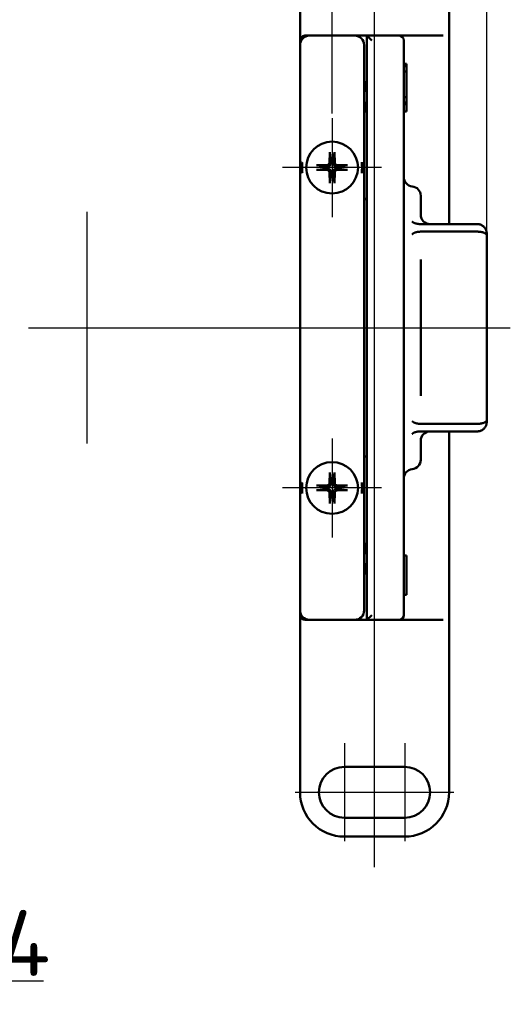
# Model space of a CAD drawing. Header units: millimetres. Extents: x 7 to 291, y 22 to 191.
# Tile 2 of 14: x 71 to 123, y 22 to 127. Entities that reach past the tile are written whole.
import ezdxf

# ---------------------------------------------------------------- set-up
doc = ezdxf.new("R2010")
doc.units = ezdxf.units.MM
doc.layers.get('0').update_dxf_attribs({"lineweight": 25})
for name, color, linetype, lineweight in [('Bemaßung (ISO)', 7, 'Continuous', 25), ('Mittellinie (ISO)', 7, 'Continuous', 25), ('Mittelpunktmarkierung (ISO)', 7, 'Continuous', 25), ('Sichtbar (ISO)', 7, 'Continuous', 50)]:
    doc.layers.add(name, color=color, linetype=linetype, lineweight=lineweight)
doc.styles.add('Notiztext (DIN)', font='isocpeur.ttf')
doc.dimstyles.new('Standard (DIN)', dxfattribs={"dimtxt": 7, "dimasz": 5.5, "dimexe": 2.5, "dimexo": 0.5, "dimgap": 0.5, "dimtad": 1, "dimtoh": 1, "dimrnd": 1e-08, "dimdsep": 46, "dimtxsty": 'Notiztext (DIN)', "dimblk": 'Filled-1', "dimcen": 0.09, "dimdle": 8, "dimclrd": 256, "dimclre": 256, "dimclrt": 256, "dimadec": 0, "dimazin": 2, "dimtfac": 0.357143, "dimtmove": 0, "dimatfit": 3, "dimfxl": 1, "dimtolj": 1, "dimlwd": -1, "dimlwe": -1, "dimarcsym": 0})

# ---------------------------------------------------------------- blocks, each defined once
blk = doc.blocks.new('Filled-1')
at = {"color": 0}
for p, q in [((0, 0), (-1, 0.227)), ((-1, 0.227), (-1, -0.227)), ((-1, 0), (0, 0)), ((-1, -0.227), (0, 0))]:
    blk.add_line(p, q, dxfattribs=at)
at = {"color": 0, "flags": 128}
blk.add_lwpolyline([(-1, -0.227), (0, 0), (-1, 0.227), (-1, -0.227)], dxfattribs=at)
at = {"color": 0}
blk.add_solid([(-1, -0.227), (0, 0), (-1, 0.227), (-1, -0.227)], dxfattribs=at)
blk = doc.blocks.new('*D26')
at = {"layer": 'Bemaßung (ISO)', "transparency": 16777216}
for p, q in [((52, 116.63), (52, 158.77)), ((104, 116.63), (104, 158.77)), ((57.5, 156.27), (98.5, 156.27))]:
    blk.add_line(p, q, dxfattribs=at)
at = {"layer": 'Defpoints', "color": 0, "transparency": 16777216}
for p in [(104, 156.27), (52, 116.13), (104, 116.13)]:
    blk.add_point(p, dxfattribs=at)
at = {"layer": 'Bemaßung (ISO)', "transparency": 16777216, "xscale": 5.5, "yscale": 5.5, "zscale": 5.5, "rotation": 180}
blk.add_blockref('Filled-1', (52, 156.27), dxfattribs=at)
at = {"layer": 'Bemaßung (ISO)', "transparency": 16777216, "xscale": 5.5, "yscale": 5.5, "zscale": 5.5}
blk.add_blockref('Filled-1', (104, 156.27), dxfattribs=at)
at = {"layer": 'Bemaßung (ISO)', "transparency": 16777216, "insert": (73.8, 163.77), "char_height": 7, "attachment_point": 1, "style": 'Notiztext (DIN)'}
blk.add_mtext('\\A1;52', dxfattribs=at)
blk = doc.blocks.new('*D28')
at = {"layer": 'Bemaßung (ISO)', "transparency": 16777216}
for p, q in [((35.6, 104.17), (35.6, 186.17)), ((120.4, 104.17), (120.4, 186.17)), ((41.1, 183.67), (114.9, 183.67))]:
    blk.add_line(p, q, dxfattribs=at)
at = {"layer": 'Defpoints', "color": 0, "transparency": 16777216}
for p in [(120.4, 183.67), (35.6, 103.67), (120.4, 103.67)]:
    blk.add_point(p, dxfattribs=at)
at = {"layer": 'Bemaßung (ISO)', "transparency": 16777216, "xscale": 5.5, "yscale": 5.5, "zscale": 5.5, "rotation": 180}
blk.add_blockref('Filled-1', (35.6, 183.67), dxfattribs=at)
at = {"layer": 'Bemaßung (ISO)', "transparency": 16777216, "xscale": 5.5, "yscale": 5.5, "zscale": 5.5}
blk.add_blockref('Filled-1', (120.4, 183.67), dxfattribs=at)
at = {"layer": 'Bemaßung (ISO)', "transparency": 16777216, "insert": (73.8, 191.17), "char_height": 7, "attachment_point": 1, "style": 'Notiztext (DIN)'}
blk.add_mtext('\\A1;85', dxfattribs=at)
blk = doc.blocks.new('*D31')
at = {"layer": 'Bemaßung (ISO)', "transparency": 16777216}
for p, q in [((44.8, 44.08), (44.8, 22.08)), ((50.2, 44.08), (50.2, 22.08)), ((39.3, 24.58), (33.8, 24.58)), ((44.8, 24.58), (50.2, 24.58)), ((55.7, 24.58), (73.4, 24.58))]:
    blk.add_line(p, q, dxfattribs=at)
at = {"layer": 'Defpoints', "color": 0, "transparency": 16777216}
for p in [(44.8, 44.58), (50.2, 44.58), (44.8, 24.58)]:
    blk.add_point(p, dxfattribs=at)
at = {"layer": 'Bemaßung (ISO)', "transparency": 16777216, "xscale": 5.5, "yscale": 5.5, "zscale": 5.5}
blk.add_blockref('Filled-1', (44.8, 24.58), dxfattribs=at)
at = {"layer": 'Bemaßung (ISO)', "transparency": 16777216, "xscale": 5.5, "yscale": 5.5, "zscale": 5.5, "rotation": 180}
blk.add_blockref('Filled-1', (50.2, 24.58), dxfattribs=at)
at = {"layer": 'Bemaßung (ISO)', "transparency": 16777216, "insert": (61.7, 32.08), "char_height": 7, "attachment_point": 1, "style": 'Notiztext (DIN)'}
blk.add_mtext('\\A1;5.4', dxfattribs=at)

msp = doc.modelspace()

# ---------------------------------------------------------------- linework, layer by layer
at = {"layer": 'Mittellinie (ISO)', "linetype": 'Continuous'}
for p, q in [((108.505, 36.624), (108.505, 150.694)), ((78.005, 106.174), (78.005, 81.578)), ((71.81, 93.876), (122.905, 93.876)), ((100.105, 44.576), (116.905, 44.576))]:
    msp.add_line(p, q, dxfattribs=at)
at = {"layer": 'Mittelpunktmarkierung (ISO)', "linetype": 'Continuous'}
for p, q in [((104.005, 116.126), (104.005, 105.626)), ((109.255, 110.876), (98.755, 110.876)), ((104.005, 82.126), (104.005, 71.626)), ((109.255, 76.876), (98.755, 76.876)), ((105.305, 49.776), (105.305, 39.376)), ((111.705, 49.776), (111.705, 39.376))]:
    msp.add_line(p, q, dxfattribs=at)
at = {"layer": 'Sichtbar (ISO)'}
for p, q in [((100.605, 143.176), (100.605, 124.376)), ((116.405, 124.841), (116.405, 143.176)), ((100.605, 123.876), (100.605, 124.376)), ((101.105, 124.876), (101.605, 124.876)), ((106.405, 124.876), (101.605, 124.876)), ((106.405, 124.876), (107.455, 124.876)), ((107.705, 124.876), (107.455, 124.876)), ((111.105, 124.876), (107.705, 124.876)), ((108.205, 124.376), (107.705, 124.876)), ((107.705, 124.876), (107.705, 62.876)), ((115.787, 124.876), (111.105, 124.876)), ((111.605, 63.376), (111.605, 124.376)), ((116.405, 124.597), (116.405, 124.841)), ((116.405, 124.597), (116.405, 124.376)), ((116.405, 124.376), (116.405, 104.876)), ((100.605, 123.876), (100.605, 63.876)), ((107.405, 63.876), (107.405, 123.876)), ((111.605, 121.876), (111.905, 121.876)), ((111.605, 121.636), (111.905, 121.636)), ((111.905, 121.636), (111.905, 121.876)), ((111.905, 121.066), (111.905, 121.636)), ((111.605, 121.066), (111.905, 121.066)), ((111.905, 120.748), (111.905, 121.066)), ((111.905, 119.322), (111.905, 120.748)), ((111.905, 118.359), (111.905, 119.322)), ((111.605, 118.359), (111.905, 118.359)), ((111.905, 117.792), (111.905, 118.359)), ((111.605, 117.792), (111.905, 117.792)), ((111.605, 117.62), (111.905, 117.62)), ((111.905, 117.62), (111.905, 117.792)), ((111.905, 116.829), (111.905, 117.62)), ((111.605, 116.829), (111.905, 116.829)), ((103.751, 112.52), (103.728, 111.363)), ((103.754, 112.428), (103.882, 111.618)), ((104.127, 111.618), (104.255, 112.428)), ((104.258, 112.52), (104.281, 111.363)), ((102.361, 111.13), (103.518, 111.153)), ((103.262, 110.999), (102.453, 111.127)), ((105.648, 111.13), (104.491, 111.153)), ((105.556, 111.127), (104.747, 110.999)), ((102.361, 110.622), (103.518, 110.599)), ((102.453, 110.625), (103.262, 110.753)), ((103.751, 109.232), (103.728, 110.389)), ((103.882, 110.134), (103.754, 109.324)), ((104.255, 109.324), (104.127, 110.134)), ((104.258, 109.232), (104.281, 110.389)), ((105.648, 110.622), (104.491, 110.599)), ((104.747, 110.753), (105.556, 110.625)), ((113.405, 105.876), (113.405, 107.886)), ((113.394, 104.876), (119.405, 104.876)), ((113.394, 104.074), (119.405, 104.074)), ((120.405, 103.876), (120.405, 103.674)), ((120.405, 84.078), (120.405, 103.674)), ((113.405, 93.876), (113.405, 101.112)), ((113.405, 93.862), (113.405, 93.876)), ((113.405, 86.645), (113.405, 93.862)), ((113.394, 83.678), (119.405, 83.678)), ((120.405, 84.078), (120.405, 83.876)), ((113.394, 82.876), (119.405, 82.876)), ((116.405, 82.876), (116.405, 63.376)), ((113.405, 79.866), (113.405, 81.883)), ((103.751, 78.52), (103.728, 77.363)), ((103.754, 78.428), (103.882, 77.618)), ((104.127, 77.618), (104.255, 78.428)), ((104.258, 78.52), (104.281, 77.363)), ((102.361, 77.13), (103.518, 77.153)), ((102.361, 76.622), (103.518, 76.599)), ((103.262, 76.999), (102.453, 77.127)), ((102.453, 76.625), (103.262, 76.753)), ((103.751, 75.232), (103.728, 76.389)), ((104.258, 75.232), (104.281, 76.389)), ((105.648, 77.13), (104.491, 77.153)), ((105.648, 76.622), (104.491, 76.599)), ((105.556, 77.127), (104.747, 76.999)), ((104.747, 76.753), (105.556, 76.625)), ((103.882, 76.134), (103.754, 75.324)), ((104.255, 75.324), (104.127, 76.134)), ((111.605, 69.702), (111.905, 69.702)), ((111.905, 69.161), (111.905, 69.702)), ((111.905, 67.618), (111.905, 69.161)), ((111.905, 66.078), (111.905, 67.618)), ((111.905, 65.533), (111.905, 66.078)), ((111.605, 65.533), (111.905, 65.533)), ((100.605, 63.876), (100.605, 63.376)), ((100.605, 63.376), (100.605, 44.576)), ((101.605, 62.876), (101.105, 62.876)), ((101.605, 62.876), (106.405, 62.876)), ((107.455, 62.876), (106.405, 62.876)), ((107.455, 62.876), (107.705, 62.876)), ((107.705, 62.876), (108.205, 63.376)), ((107.705, 62.876), (111.105, 62.876)), ((111.105, 62.876), (115.787, 62.876)), ((116.405, 63.376), (116.405, 63.155)), ((116.405, 62.911), (116.405, 63.155)), ((116.405, 44.576), (116.405, 62.911)), ((105.305, 47.276), (111.705, 47.276)), ((111.705, 41.876), (105.305, 41.876)), ((105.305, 39.876), (111.705, 39.876))]:
    msp.add_line(p, q, dxfattribs=at)
at = {"layer": 'Sichtbar (ISO)', "flags": 128}
for points in [[(103.754, 112.428), (103.754, 112.43), (103.753, 112.432), (103.753, 112.435), (103.753, 112.438), (103.752, 112.441), (103.752, 112.444), (103.752, 112.447), (103.752, 112.45), (103.752, 112.454), (103.751, 112.458), (103.751, 112.462), (103.751, 112.466), (103.751, 112.47), (103.751, 112.474), (103.751, 112.478), (103.751, 112.483), (103.751, 112.487), (103.751, 112.491), (103.751, 112.496), (103.751, 112.501), (103.751, 112.506), (103.751, 112.51), (103.751, 112.515), (103.751, 112.52)], [(104.258, 112.52), (104.258, 112.515), (104.258, 112.51), (104.258, 112.506), (104.258, 112.501), (104.258, 112.496), (104.258, 112.491), (104.258, 112.487), (104.258, 112.483), (104.258, 112.478), (104.258, 112.474), (104.258, 112.47), (104.258, 112.466), (104.258, 112.462), (104.258, 112.458), (104.257, 112.454), (104.257, 112.45), (104.257, 112.447), (104.257, 112.444), (104.257, 112.441), (104.256, 112.438), (104.256, 112.435), (104.256, 112.432), (104.255, 112.43), (104.255, 112.428)], [(100.855, 111.459), (100.85, 111.411), (100.846, 111.362), (100.843, 111.314), (100.84, 111.265), (100.837, 111.217), (100.834, 111.168), (100.832, 111.12), (100.831, 111.071), (100.829, 111.022), (100.828, 110.973), (100.828, 110.925), (100.828, 110.876), (100.828, 110.827), (100.828, 110.779), (100.829, 110.73), (100.831, 110.681), (100.832, 110.632), (100.834, 110.584), (100.837, 110.535), (100.84, 110.487), (100.843, 110.438), (100.846, 110.39), (100.85, 110.341), (100.855, 110.293)], [(102.361, 111.13), (102.365, 111.13), (102.37, 111.13), (102.375, 111.13), (102.38, 111.13), (102.384, 111.13), (102.389, 111.13), (102.394, 111.13), (102.398, 111.13), (102.402, 111.13), (102.406, 111.13), (102.411, 111.13), (102.415, 111.129), (102.419, 111.129), (102.423, 111.129), (102.427, 111.129), (102.43, 111.129), (102.433, 111.129), (102.437, 111.128), (102.44, 111.128), (102.443, 111.128), (102.445, 111.128), (102.448, 111.127), (102.451, 111.127), (102.453, 111.127)], [(103.521, 110.992), (103.513, 110.992), (103.506, 110.992), (103.498, 110.993), (103.49, 110.993), (103.482, 110.993), (103.473, 110.993), (103.464, 110.994), (103.455, 110.994), (103.446, 110.994), (103.436, 110.994), (103.426, 110.994), (103.416, 110.995), (103.406, 110.995), (103.395, 110.995), (103.383, 110.996), (103.372, 110.996), (103.36, 110.996), (103.347, 110.997), (103.334, 110.997), (103.321, 110.997), (103.307, 110.998), (103.293, 110.998), (103.278, 110.998), (103.262, 110.999)], [(103.888, 111.36), (103.888, 111.336), (103.887, 111.312), (103.883, 111.289), (103.879, 111.266), (103.873, 111.244), (103.866, 111.222), (103.856, 111.199), (103.845, 111.177), (103.832, 111.155), (103.818, 111.134), (103.802, 111.114), (103.785, 111.096), (103.767, 111.079), (103.747, 111.063), (103.725, 111.048), (103.703, 111.035), (103.681, 111.024), (103.659, 111.015), (103.637, 111.008), (103.615, 111.002), (103.592, 110.997), (103.568, 110.994), (103.544, 110.992), (103.521, 110.992)], [(103.882, 111.618), (103.882, 111.603), (103.883, 111.588), (103.883, 111.573), (103.883, 111.56), (103.884, 111.546), (103.884, 111.533), (103.884, 111.521), (103.885, 111.509), (103.885, 111.497), (103.885, 111.486), (103.885, 111.475), (103.886, 111.464), (103.886, 111.454), (103.886, 111.444), (103.887, 111.435), (103.887, 111.425), (103.887, 111.416), (103.887, 111.408), (103.887, 111.399), (103.888, 111.391), (103.888, 111.383), (103.888, 111.375), (103.888, 111.367), (103.888, 111.36)], [(104.121, 111.36), (104.121, 111.367), (104.121, 111.375), (104.121, 111.383), (104.121, 111.391), (104.122, 111.399), (104.122, 111.408), (104.122, 111.416), (104.122, 111.425), (104.122, 111.435), (104.123, 111.444), (104.123, 111.454), (104.123, 111.464), (104.124, 111.475), (104.124, 111.486), (104.124, 111.497), (104.124, 111.509), (104.125, 111.521), (104.125, 111.533), (104.125, 111.546), (104.126, 111.56), (104.126, 111.573), (104.127, 111.588), (104.127, 111.603), (104.127, 111.618)], [(104.488, 110.992), (104.465, 110.992), (104.441, 110.994), (104.417, 110.997), (104.394, 111.002), (104.372, 111.008), (104.35, 111.015), (104.328, 111.024), (104.306, 111.035), (104.284, 111.048), (104.262, 111.063), (104.243, 111.079), (104.224, 111.096), (104.207, 111.114), (104.191, 111.134), (104.177, 111.155), (104.164, 111.177), (104.153, 111.199), (104.143, 111.222), (104.136, 111.244), (104.13, 111.266), (104.126, 111.289), (104.122, 111.312), (104.121, 111.336), (104.121, 111.36)], [(104.747, 110.999), (104.731, 110.998), (104.716, 110.998), (104.702, 110.998), (104.688, 110.997), (104.675, 110.997), (104.662, 110.997), (104.649, 110.996), (104.637, 110.996), (104.626, 110.996), (104.614, 110.995), (104.603, 110.995), (104.593, 110.995), (104.583, 110.994), (104.573, 110.994), (104.563, 110.994), (104.554, 110.994), (104.545, 110.994), (104.536, 110.993), (104.527, 110.993), (104.519, 110.993), (104.511, 110.993), (104.503, 110.992), (104.496, 110.992), (104.488, 110.992)], [(105.556, 111.127), (105.559, 111.127), (105.561, 111.127), (105.564, 111.128), (105.566, 111.128), (105.569, 111.128), (105.572, 111.128), (105.576, 111.129), (105.579, 111.129), (105.582, 111.129), (105.586, 111.129), (105.59, 111.129), (105.594, 111.129), (105.598, 111.13), (105.603, 111.13), (105.607, 111.13), (105.611, 111.13), (105.615, 111.13), (105.62, 111.13), (105.625, 111.13), (105.629, 111.13), (105.634, 111.13), (105.639, 111.13), (105.644, 111.13), (105.648, 111.13)], [(107.155, 110.293), (107.159, 110.341), (107.163, 110.39), (107.166, 110.438), (107.169, 110.487), (107.172, 110.535), (107.175, 110.584), (107.177, 110.632), (107.178, 110.681), (107.18, 110.73), (107.181, 110.779), (107.181, 110.827), (107.181, 110.876), (107.181, 110.925), (107.181, 110.973), (107.18, 111.022), (107.178, 111.071), (107.177, 111.12), (107.175, 111.168), (107.172, 111.217), (107.169, 111.265), (107.166, 111.314), (107.163, 111.362), (107.159, 111.411), (107.155, 111.459)], [(102.453, 110.625), (102.451, 110.625), (102.448, 110.625), (102.445, 110.624), (102.443, 110.624), (102.44, 110.624), (102.437, 110.624), (102.433, 110.623), (102.43, 110.623), (102.427, 110.623), (102.423, 110.623), (102.419, 110.623), (102.415, 110.623), (102.411, 110.622), (102.406, 110.622), (102.402, 110.622), (102.398, 110.622), (102.394, 110.622), (102.389, 110.622), (102.384, 110.622), (102.38, 110.622), (102.375, 110.622), (102.37, 110.622), (102.365, 110.622), (102.361, 110.622)], [(103.262, 110.753), (103.278, 110.754), (103.293, 110.754), (103.307, 110.754), (103.321, 110.755), (103.334, 110.755), (103.347, 110.755), (103.36, 110.756), (103.372, 110.756), (103.383, 110.756), (103.395, 110.757), (103.406, 110.757), (103.416, 110.757), (103.426, 110.758), (103.436, 110.758), (103.446, 110.758), (103.455, 110.758), (103.464, 110.759), (103.473, 110.759), (103.482, 110.759), (103.49, 110.759), (103.498, 110.759), (103.506, 110.76), (103.513, 110.76), (103.521, 110.76)], [(103.521, 110.76), (103.544, 110.76), (103.568, 110.758), (103.592, 110.755), (103.615, 110.75), (103.637, 110.744), (103.659, 110.737), (103.681, 110.728), (103.703, 110.717), (103.725, 110.704), (103.747, 110.689), (103.767, 110.673), (103.785, 110.656), (103.802, 110.638), (103.818, 110.618), (103.832, 110.597), (103.845, 110.575), (103.856, 110.553), (103.866, 110.53), (103.873, 110.508), (103.879, 110.486), (103.883, 110.463), (103.887, 110.44), (103.888, 110.416), (103.888, 110.392)], [(103.888, 110.392), (103.888, 110.385), (103.888, 110.377), (103.888, 110.369), (103.888, 110.361), (103.887, 110.353), (103.887, 110.344), (103.887, 110.336), (103.887, 110.327), (103.887, 110.317), (103.886, 110.308), (103.886, 110.298), (103.886, 110.288), (103.885, 110.277), (103.885, 110.266), (103.885, 110.255), (103.885, 110.243), (103.884, 110.231), (103.884, 110.219), (103.884, 110.206), (103.883, 110.192), (103.883, 110.179), (103.883, 110.164), (103.882, 110.149), (103.882, 110.134)], [(104.121, 110.392), (104.121, 110.416), (104.122, 110.44), (104.126, 110.463), (104.13, 110.486), (104.136, 110.508), (104.143, 110.53), (104.153, 110.553), (104.164, 110.575), (104.177, 110.597), (104.191, 110.618), (104.207, 110.638), (104.224, 110.656), (104.243, 110.673), (104.262, 110.689), (104.284, 110.704), (104.306, 110.717), (104.328, 110.728), (104.35, 110.737), (104.372, 110.744), (104.394, 110.75), (104.417, 110.755), (104.441, 110.758), (104.465, 110.76), (104.488, 110.76)], [(104.127, 110.134), (104.127, 110.149), (104.127, 110.164), (104.126, 110.179), (104.126, 110.192), (104.125, 110.206), (104.125, 110.219), (104.125, 110.231), (104.124, 110.243), (104.124, 110.255), (104.124, 110.266), (104.124, 110.277), (104.123, 110.288), (104.123, 110.298), (104.123, 110.308), (104.122, 110.317), (104.122, 110.327), (104.122, 110.336), (104.122, 110.344), (104.122, 110.353), (104.121, 110.361), (104.121, 110.369), (104.121, 110.377), (104.121, 110.385), (104.121, 110.392)], [(104.488, 110.76), (104.496, 110.76), (104.503, 110.76), (104.511, 110.759), (104.519, 110.759), (104.527, 110.759), (104.536, 110.759), (104.545, 110.759), (104.554, 110.758), (104.563, 110.758), (104.573, 110.758), (104.583, 110.758), (104.593, 110.757), (104.603, 110.757), (104.614, 110.757), (104.626, 110.756), (104.637, 110.756), (104.649, 110.756), (104.662, 110.755), (104.675, 110.755), (104.688, 110.755), (104.702, 110.754), (104.716, 110.754), (104.731, 110.754), (104.747, 110.753)], [(105.648, 110.622), (105.644, 110.622), (105.639, 110.622), (105.634, 110.622), (105.629, 110.622), (105.625, 110.622), (105.62, 110.622), (105.615, 110.622), (105.611, 110.622), (105.607, 110.622), (105.603, 110.622), (105.598, 110.622), (105.594, 110.623), (105.59, 110.623), (105.586, 110.623), (105.582, 110.623), (105.579, 110.623), (105.576, 110.623), (105.572, 110.624), (105.569, 110.624), (105.566, 110.624), (105.564, 110.624), (105.561, 110.625), (105.559, 110.625), (105.556, 110.625)], [(103.751, 109.232), (103.751, 109.237), (103.751, 109.242), (103.751, 109.246), (103.751, 109.251), (103.751, 109.256), (103.751, 109.261), (103.751, 109.265), (103.751, 109.27), (103.751, 109.274), (103.751, 109.278), (103.751, 109.282), (103.751, 109.286), (103.751, 109.29), (103.751, 109.294), (103.752, 109.298), (103.752, 109.302), (103.752, 109.305), (103.752, 109.308), (103.752, 109.311), (103.753, 109.314), (103.753, 109.317), (103.753, 109.32), (103.754, 109.322), (103.754, 109.324)], [(104.255, 109.324), (104.255, 109.322), (104.256, 109.32), (104.256, 109.317), (104.256, 109.314), (104.257, 109.311), (104.257, 109.308), (104.257, 109.305), (104.257, 109.302), (104.257, 109.298), (104.258, 109.294), (104.258, 109.29), (104.258, 109.286), (104.258, 109.282), (104.258, 109.278), (104.258, 109.274), (104.258, 109.27), (104.258, 109.265), (104.258, 109.261), (104.258, 109.256), (104.258, 109.251), (104.258, 109.246), (104.258, 109.242), (104.258, 109.237), (104.258, 109.232)], [(112.505, 105.13), (112.509, 105.126), (112.513, 105.123), (112.517, 105.12), (112.521, 105.116), (112.525, 105.113), (112.529, 105.109), (112.533, 105.106), (112.537, 105.103), (112.541, 105.1), (112.545, 105.096), (112.549, 105.093), (112.554, 105.09), (112.558, 105.087), (112.562, 105.083), (112.566, 105.08), (112.57, 105.077), (112.575, 105.074), (112.579, 105.071), (112.583, 105.068), (112.587, 105.065), (112.592, 105.062), (112.596, 105.059), (112.6, 105.056), (112.605, 105.053)], [(112.605, 105.053), (112.623, 105.041), (112.643, 105.029), (112.663, 105.018), (112.684, 105.008), (112.706, 104.998), (112.73, 104.989), (112.756, 104.979), (112.783, 104.969), (112.811, 104.959), (112.842, 104.95), (112.874, 104.941), (112.907, 104.932), (112.942, 104.924), (112.979, 104.916), (113.016, 104.909), (113.054, 104.902), (113.094, 104.897), (113.134, 104.891), (113.175, 104.887), (113.217, 104.883), (113.26, 104.88), (113.304, 104.878), (113.349, 104.876), (113.394, 104.876)], [(120.405, 103.876), (120.403, 103.939), (120.397, 104.002), (120.387, 104.065), (120.373, 104.127), (120.355, 104.188), (120.333, 104.248), (120.307, 104.306), (120.278, 104.363), (120.245, 104.418), (120.208, 104.472), (120.168, 104.522), (120.124, 104.571), (120.077, 104.616), (120.027, 104.659), (119.973, 104.698), (119.918, 104.734), (119.859, 104.767), (119.799, 104.795), (119.736, 104.819), (119.672, 104.84), (119.606, 104.855), (119.54, 104.867), (119.472, 104.874), (119.405, 104.876)], [(112.605, 103.88), (112.6, 103.877), (112.596, 103.874), (112.592, 103.87), (112.587, 103.867), (112.583, 103.864), (112.579, 103.86), (112.575, 103.857), (112.57, 103.854), (112.566, 103.85), (112.562, 103.847), (112.558, 103.844), (112.554, 103.84), (112.549, 103.837), (112.545, 103.834), (112.541, 103.831), (112.537, 103.827), (112.533, 103.824), (112.529, 103.821), (112.525, 103.817), (112.521, 103.814), (112.517, 103.811), (112.513, 103.807), (112.509, 103.804), (112.505, 103.801)], [(113.394, 104.074), (113.348, 104.074), (113.303, 104.072), (113.259, 104.07), (113.216, 104.066), (113.174, 104.062), (113.133, 104.057), (113.092, 104.052), (113.053, 104.045), (113.015, 104.038), (112.978, 104.03), (112.942, 104.022), (112.907, 104.013), (112.874, 104.003), (112.842, 103.993), (112.811, 103.983), (112.782, 103.973), (112.754, 103.962), (112.729, 103.951), (112.704, 103.94), (112.682, 103.928), (112.661, 103.917), (112.642, 103.906), (112.623, 103.893), (112.605, 103.88)], [(120.405, 103.674), (120.403, 103.7), (120.397, 103.725), (120.387, 103.751), (120.373, 103.776), (120.355, 103.8), (120.333, 103.824), (120.307, 103.848), (120.278, 103.871), (120.245, 103.893), (120.208, 103.914), (120.168, 103.934), (120.124, 103.954), (120.077, 103.972), (120.027, 103.989), (119.973, 104.004), (119.918, 104.018), (119.859, 104.031), (119.799, 104.042), (119.736, 104.052), (119.672, 104.06), (119.606, 104.066), (119.54, 104.07), (119.472, 104.073), (119.405, 104.074)], [(112.505, 83.951), (112.509, 83.948), (112.513, 83.945), (112.517, 83.941), (112.521, 83.938), (112.525, 83.935), (112.529, 83.931), (112.533, 83.928), (112.537, 83.925), (112.541, 83.921), (112.545, 83.918), (112.549, 83.915), (112.554, 83.912), (112.558, 83.908), (112.562, 83.905), (112.566, 83.902), (112.57, 83.898), (112.575, 83.895), (112.579, 83.892), (112.583, 83.888), (112.587, 83.885), (112.592, 83.882), (112.596, 83.878), (112.6, 83.875), (112.605, 83.872)], [(112.605, 83.872), (112.623, 83.858), (112.643, 83.846), (112.663, 83.834), (112.684, 83.823), (112.706, 83.812), (112.73, 83.801), (112.756, 83.79), (112.783, 83.779), (112.811, 83.769), (112.842, 83.758), (112.874, 83.749), (112.907, 83.739), (112.942, 83.73), (112.979, 83.722), (113.016, 83.714), (113.054, 83.707), (113.094, 83.7), (113.134, 83.694), (113.175, 83.69), (113.217, 83.685), (113.26, 83.682), (113.304, 83.68), (113.349, 83.678), (113.394, 83.678)], [(120.405, 84.078), (120.403, 84.052), (120.397, 84.027), (120.387, 84.001), (120.373, 83.976), (120.355, 83.952), (120.333, 83.928), (120.307, 83.904), (120.278, 83.881), (120.245, 83.859), (120.208, 83.838), (120.168, 83.818), (120.124, 83.798), (120.077, 83.78), (120.027, 83.763), (119.973, 83.748), (119.918, 83.734), (119.859, 83.721), (119.799, 83.71), (119.736, 83.7), (119.672, 83.692), (119.606, 83.686), (119.54, 83.682), (119.472, 83.679), (119.405, 83.678)], [(120.405, 83.876), (120.403, 83.813), (120.397, 83.75), (120.387, 83.687), (120.373, 83.625), (120.355, 83.564), (120.333, 83.504), (120.307, 83.446), (120.278, 83.389), (120.245, 83.334), (120.208, 83.281), (120.168, 83.23), (120.124, 83.181), (120.077, 83.136), (120.027, 83.093), (119.973, 83.054), (119.918, 83.018), (119.859, 82.985), (119.799, 82.957), (119.736, 82.933), (119.672, 82.912), (119.606, 82.897), (119.54, 82.885), (119.472, 82.878), (119.405, 82.876)], [(112.605, 82.699), (112.6, 82.696), (112.596, 82.693), (112.592, 82.69), (112.587, 82.687), (112.583, 82.684), (112.579, 82.681), (112.575, 82.678), (112.57, 82.675), (112.566, 82.672), (112.562, 82.669), (112.558, 82.665), (112.554, 82.662), (112.549, 82.659), (112.545, 82.656), (112.541, 82.652), (112.537, 82.649), (112.533, 82.646), (112.529, 82.643), (112.525, 82.639), (112.521, 82.636), (112.517, 82.632), (112.513, 82.629), (112.509, 82.626), (112.505, 82.622)], [(113.394, 82.876), (113.348, 82.876), (113.303, 82.874), (113.259, 82.872), (113.216, 82.869), (113.174, 82.865), (113.133, 82.861), (113.092, 82.855), (113.053, 82.849), (113.015, 82.843), (112.978, 82.836), (112.942, 82.828), (112.907, 82.82), (112.874, 82.811), (112.842, 82.802), (112.811, 82.792), (112.782, 82.783), (112.754, 82.773), (112.729, 82.763), (112.704, 82.753), (112.682, 82.743), (112.661, 82.733), (112.642, 82.722), (112.623, 82.711), (112.605, 82.699)], [(103.754, 78.428), (103.754, 78.43), (103.753, 78.432), (103.753, 78.435), (103.753, 78.438), (103.752, 78.441), (103.752, 78.444), (103.752, 78.447), (103.752, 78.45), (103.752, 78.454), (103.751, 78.458), (103.751, 78.462), (103.751, 78.466), (103.751, 78.47), (103.751, 78.474), (103.751, 78.478), (103.751, 78.483), (103.751, 78.487), (103.751, 78.491), (103.751, 78.496), (103.751, 78.501), (103.751, 78.506), (103.751, 78.51), (103.751, 78.515), (103.751, 78.52)], [(104.258, 78.52), (104.258, 78.515), (104.258, 78.51), (104.258, 78.506), (104.258, 78.501), (104.258, 78.496), (104.258, 78.491), (104.258, 78.487), (104.258, 78.483), (104.258, 78.478), (104.258, 78.474), (104.258, 78.47), (104.258, 78.466), (104.258, 78.462), (104.258, 78.458), (104.257, 78.454), (104.257, 78.45), (104.257, 78.447), (104.257, 78.444), (104.257, 78.441), (104.256, 78.438), (104.256, 78.435), (104.256, 78.432), (104.255, 78.43), (104.255, 78.428)], [(100.855, 77.459), (100.85, 77.411), (100.846, 77.362), (100.843, 77.314), (100.84, 77.265), (100.837, 77.217), (100.834, 77.168), (100.832, 77.12), (100.831, 77.071), (100.829, 77.022), (100.828, 76.973), (100.828, 76.925), (100.828, 76.876), (100.828, 76.827), (100.828, 76.779), (100.829, 76.73), (100.831, 76.681), (100.832, 76.632), (100.834, 76.584), (100.837, 76.535), (100.84, 76.487), (100.843, 76.438), (100.846, 76.39), (100.85, 76.341), (100.855, 76.293)], [(103.888, 77.36), (103.888, 77.336), (103.887, 77.312), (103.883, 77.289), (103.879, 77.266), (103.873, 77.244), (103.866, 77.222), (103.856, 77.199), (103.845, 77.177), (103.832, 77.155), (103.818, 77.134), (103.802, 77.114), (103.785, 77.096), (103.767, 77.079), (103.747, 77.063), (103.725, 77.048), (103.703, 77.035), (103.681, 77.024), (103.659, 77.015), (103.637, 77.008), (103.615, 77.002), (103.592, 76.997), (103.568, 76.994), (103.544, 76.992), (103.521, 76.992)], [(103.882, 77.618), (103.882, 77.603), (103.883, 77.588), (103.883, 77.573), (103.883, 77.56), (103.884, 77.546), (103.884, 77.533), (103.884, 77.521), (103.885, 77.509), (103.885, 77.497), (103.885, 77.486), (103.885, 77.475), (103.886, 77.464), (103.886, 77.454), (103.886, 77.444), (103.887, 77.435), (103.887, 77.425), (103.887, 77.416), (103.887, 77.408), (103.887, 77.399), (103.888, 77.391), (103.888, 77.383), (103.888, 77.375), (103.888, 77.367), (103.888, 77.36)], [(104.121, 77.36), (104.121, 77.367), (104.121, 77.375), (104.121, 77.383), (104.121, 77.391), (104.122, 77.399), (104.122, 77.408), (104.122, 77.416), (104.122, 77.425), (104.122, 77.435), (104.123, 77.444), (104.123, 77.454), (104.123, 77.464), (104.124, 77.475), (104.124, 77.486), (104.124, 77.497), (104.124, 77.509), (104.125, 77.521), (104.125, 77.533), (104.125, 77.546), (104.126, 77.56), (104.126, 77.573), (104.127, 77.588), (104.127, 77.603), (104.127, 77.618)], [(104.488, 76.992), (104.465, 76.992), (104.441, 76.994), (104.417, 76.997), (104.394, 77.002), (104.372, 77.008), (104.35, 77.015), (104.328, 77.024), (104.306, 77.035), (104.284, 77.048), (104.262, 77.063), (104.243, 77.079), (104.224, 77.096), (104.207, 77.114), (104.191, 77.134), (104.177, 77.155), (104.164, 77.177), (104.153, 77.199), (104.143, 77.222), (104.136, 77.244), (104.13, 77.266), (104.126, 77.289), (104.122, 77.312), (104.121, 77.336), (104.121, 77.36)], [(107.155, 76.293), (107.159, 76.341), (107.163, 76.39), (107.166, 76.438), (107.169, 76.487), (107.172, 76.535), (107.175, 76.584), (107.177, 76.632), (107.178, 76.681), (107.18, 76.73), (107.181, 76.779), (107.181, 76.827), (107.181, 76.876), (107.181, 76.925), (107.181, 76.973), (107.18, 77.022), (107.178, 77.071), (107.177, 77.12), (107.175, 77.168), (107.172, 77.217), (107.169, 77.265), (107.166, 77.314), (107.163, 77.362), (107.159, 77.411), (107.155, 77.459)], [(102.361, 77.13), (102.365, 77.13), (102.37, 77.13), (102.375, 77.13), (102.38, 77.13), (102.384, 77.13), (102.389, 77.13), (102.394, 77.13), (102.398, 77.13), (102.402, 77.13), (102.406, 77.13), (102.411, 77.13), (102.415, 77.129), (102.419, 77.129), (102.423, 77.129), (102.427, 77.129), (102.43, 77.129), (102.433, 77.129), (102.437, 77.128), (102.44, 77.128), (102.443, 77.128), (102.445, 77.128), (102.448, 77.127), (102.451, 77.127), (102.453, 77.127)], [(102.453, 76.625), (102.451, 76.625), (102.448, 76.625), (102.445, 76.624), (102.443, 76.624), (102.44, 76.624), (102.437, 76.624), (102.433, 76.623), (102.43, 76.623), (102.427, 76.623), (102.423, 76.623), (102.419, 76.623), (102.415, 76.623), (102.411, 76.622), (102.406, 76.622), (102.402, 76.622), (102.398, 76.622), (102.394, 76.622), (102.389, 76.622), (102.384, 76.622), (102.38, 76.622), (102.375, 76.622), (102.37, 76.622), (102.365, 76.622), (102.361, 76.622)], [(103.521, 76.992), (103.513, 76.992), (103.506, 76.992), (103.498, 76.993), (103.49, 76.993), (103.482, 76.993), (103.473, 76.993), (103.464, 76.994), (103.455, 76.994), (103.446, 76.994), (103.436, 76.994), (103.426, 76.994), (103.416, 76.995), (103.406, 76.995), (103.395, 76.995), (103.383, 76.996), (103.372, 76.996), (103.36, 76.996), (103.347, 76.997), (103.334, 76.997), (103.321, 76.997), (103.307, 76.998), (103.293, 76.998), (103.278, 76.998), (103.262, 76.999)], [(103.262, 76.753), (103.278, 76.754), (103.293, 76.754), (103.307, 76.754), (103.321, 76.755), (103.334, 76.755), (103.347, 76.755), (103.36, 76.756), (103.372, 76.756), (103.383, 76.756), (103.395, 76.757), (103.406, 76.757), (103.416, 76.757), (103.426, 76.758), (103.436, 76.758), (103.446, 76.758), (103.455, 76.758), (103.464, 76.759), (103.473, 76.759), (103.482, 76.759), (103.49, 76.759), (103.498, 76.759), (103.506, 76.76), (103.513, 76.76), (103.521, 76.76)], [(103.521, 76.76), (103.544, 76.76), (103.568, 76.758), (103.592, 76.755), (103.615, 76.75), (103.637, 76.744), (103.659, 76.737), (103.681, 76.728), (103.703, 76.717), (103.725, 76.704), (103.747, 76.689), (103.767, 76.673), (103.785, 76.656), (103.802, 76.638), (103.818, 76.618), (103.832, 76.597), (103.845, 76.575), (103.856, 76.553), (103.866, 76.53), (103.873, 76.508), (103.879, 76.486), (103.883, 76.463), (103.887, 76.44), (103.888, 76.416), (103.888, 76.392)], [(103.888, 76.392), (103.888, 76.385), (103.888, 76.377), (103.888, 76.369), (103.888, 76.361), (103.887, 76.353), (103.887, 76.344), (103.887, 76.336), (103.887, 76.327), (103.887, 76.317), (103.886, 76.308), (103.886, 76.298), (103.886, 76.288), (103.885, 76.277), (103.885, 76.266), (103.885, 76.255), (103.885, 76.243), (103.884, 76.231), (103.884, 76.219), (103.884, 76.206), (103.883, 76.192), (103.883, 76.179), (103.883, 76.164), (103.882, 76.149), (103.882, 76.134)], [(104.121, 76.392), (104.121, 76.416), (104.122, 76.44), (104.126, 76.463), (104.13, 76.486), (104.136, 76.508), (104.143, 76.53), (104.153, 76.553), (104.164, 76.575), (104.177, 76.597), (104.191, 76.618), (104.207, 76.638), (104.224, 76.656), (104.243, 76.673), (104.262, 76.689), (104.284, 76.704), (104.306, 76.717), (104.328, 76.728), (104.35, 76.737), (104.372, 76.744), (104.394, 76.75), (104.417, 76.755), (104.441, 76.758), (104.465, 76.76), (104.488, 76.76)], [(104.127, 76.134), (104.127, 76.149), (104.127, 76.164), (104.126, 76.179), (104.126, 76.192), (104.125, 76.206), (104.125, 76.219), (104.125, 76.231), (104.124, 76.243), (104.124, 76.255), (104.124, 76.266), (104.124, 76.277), (104.123, 76.288), (104.123, 76.298), (104.123, 76.308), (104.122, 76.317), (104.122, 76.327), (104.122, 76.336), (104.122, 76.344), (104.122, 76.353), (104.121, 76.361), (104.121, 76.369), (104.121, 76.377), (104.121, 76.385), (104.121, 76.392)], [(104.747, 76.999), (104.731, 76.998), (104.716, 76.998), (104.702, 76.998), (104.688, 76.997), (104.675, 76.997), (104.662, 76.997), (104.649, 76.996), (104.637, 76.996), (104.626, 76.996), (104.614, 76.995), (104.603, 76.995), (104.593, 76.995), (104.583, 76.994), (104.573, 76.994), (104.563, 76.994), (104.554, 76.994), (104.545, 76.994), (104.536, 76.993), (104.527, 76.993), (104.519, 76.993), (104.511, 76.993), (104.503, 76.992), (104.496, 76.992), (104.488, 76.992)], [(104.488, 76.76), (104.496, 76.76), (104.503, 76.76), (104.511, 76.759), (104.519, 76.759), (104.527, 76.759), (104.536, 76.759), (104.545, 76.759), (104.554, 76.758), (104.563, 76.758), (104.573, 76.758), (104.583, 76.758), (104.593, 76.757), (104.603, 76.757), (104.614, 76.757), (104.626, 76.756), (104.637, 76.756), (104.649, 76.756), (104.662, 76.755), (104.675, 76.755), (104.688, 76.755), (104.702, 76.754), (104.716, 76.754), (104.731, 76.754), (104.747, 76.753)], [(105.556, 77.127), (105.559, 77.127), (105.561, 77.127), (105.564, 77.128), (105.566, 77.128), (105.569, 77.128), (105.572, 77.128), (105.576, 77.129), (105.579, 77.129), (105.582, 77.129), (105.586, 77.129), (105.59, 77.129), (105.594, 77.129), (105.598, 77.13), (105.603, 77.13), (105.607, 77.13), (105.611, 77.13), (105.615, 77.13), (105.62, 77.13), (105.625, 77.13), (105.629, 77.13), (105.634, 77.13), (105.639, 77.13), (105.644, 77.13), (105.648, 77.13)], [(105.648, 76.622), (105.644, 76.622), (105.639, 76.622), (105.634, 76.622), (105.629, 76.622), (105.625, 76.622), (105.62, 76.622), (105.615, 76.622), (105.611, 76.622), (105.607, 76.622), (105.603, 76.622), (105.598, 76.622), (105.594, 76.623), (105.59, 76.623), (105.586, 76.623), (105.582, 76.623), (105.579, 76.623), (105.576, 76.623), (105.572, 76.624), (105.569, 76.624), (105.566, 76.624), (105.564, 76.624), (105.561, 76.625), (105.559, 76.625), (105.556, 76.625)], [(103.751, 75.232), (103.751, 75.237), (103.751, 75.242), (103.751, 75.246), (103.751, 75.251), (103.751, 75.256), (103.751, 75.261), (103.751, 75.265), (103.751, 75.27), (103.751, 75.274), (103.751, 75.278), (103.751, 75.282), (103.751, 75.286), (103.751, 75.29), (103.751, 75.294), (103.752, 75.298), (103.752, 75.302), (103.752, 75.305), (103.752, 75.308), (103.752, 75.311), (103.753, 75.314), (103.753, 75.317), (103.753, 75.32), (103.754, 75.322), (103.754, 75.324)], [(104.255, 75.324), (104.255, 75.322), (104.256, 75.32), (104.256, 75.317), (104.256, 75.314), (104.257, 75.311), (104.257, 75.308), (104.257, 75.305), (104.257, 75.302), (104.257, 75.298), (104.258, 75.294), (104.258, 75.29), (104.258, 75.286), (104.258, 75.282), (104.258, 75.278), (104.258, 75.274), (104.258, 75.27), (104.258, 75.265), (104.258, 75.261), (104.258, 75.256), (104.258, 75.251), (104.258, 75.246), (104.258, 75.242), (104.258, 75.237), (104.258, 75.232)]]:
    msp.add_lwpolyline(points, dxfattribs=at)
at = {"layer": 'Sichtbar (ISO)'}
for centre in [(104.005, 110.876), (104.005, 76.876)]:
    msp.add_circle(centre, 2.75, dxfattribs=at)
for centre, radius, start, end in [((101.605, 123.876), 1, 90, 180), ((101.105, 124.376), 0.5, 90, 180), ((106.405, 123.876), 1, 0, 90), ((111.105, 124.376), 0.5, 0, 90), ((102.705, 118.376), 5, 18.19487, 19.94844), ((102.705, 118.376), 5, 0, 18.19487), ((102.705, 118.376), 5, 341.80513, 0), ((102.705, 118.376), 5, 340.05156, 341.80513), ((104.005, 110.876), 0.752, 170.60783, 189.39217), ((103.513, 111.367), 0.215, 271.13225, 358.86775), ((104.005, 110.876), 0.752, 80.60783, 99.39217), ((104.496, 111.367), 0.215, 181.13225, 268.86775), ((104.005, 110.876), 0.752, 350.60783, 9.39217), ((103.513, 110.385), 0.215, 1.13225, 88.86775), ((104.005, 110.876), 0.752, 260.60783, 279.39217), ((104.496, 110.385), 0.215, 91.13225, 178.86775), ((112.605, 109.876), 1, 180, 264.26083), ((112.405, 107.886), 1, 0, 84.26083), ((107.405, 107.276), 0.3, 0, 90), ((114.405, 105.876), 1, 180, 270), ((114.405, 81.876), 1, 90, 180), ((107.405, 80.476), 0.3, 270, 0), ((112.405, 79.866), 1, 275.73917, 0), ((112.605, 77.876), 1, 95.73917, 180), ((103.513, 77.367), 0.215, 271.13225, 358.86775), ((104.005, 76.876), 0.752, 80.60783, 99.39217), ((104.496, 77.367), 0.215, 181.13225, 268.86775), ((104.005, 76.876), 0.752, 170.60783, 189.39217), ((103.513, 76.385), 0.215, 1.13225, 88.86775), ((104.496, 76.385), 0.215, 91.13225, 178.86775), ((104.005, 76.876), 0.752, 350.60783, 9.39217), ((104.005, 76.876), 0.752, 260.60783, 279.39217), ((102.705, 69.376), 5, 18.19487, 19.94844), ((102.705, 69.376), 5, 0, 18.19487), ((102.705, 69.376), 5, 341.80513, 0), ((102.705, 69.376), 5, 340.05156, 341.80513), ((101.605, 63.876), 1, 180, 270), ((106.405, 63.876), 1, 270, 0), ((101.105, 63.376), 0.5, 180, 270), ((111.105, 63.376), 0.5, 270, 0), ((105.305, 44.576), 2.7, 90, 270), ((111.705, 44.576), 2.7, 270, 90), ((105.305, 44.576), 4.7, 180, 270), ((111.705, 44.576), 4.7, 270, 0)]:
    msp.add_arc(centre, radius, start, end, dxfattribs=at)

# ---------------------------------------------------------------- dimensions: what is measured, and where the dimension line sits
at = {"layer": 'Bemaßung (ISO)'}
for base, p1, p2, override, picture, middle in [((120.405, 183.674), (35.605, 103.674), (120.405, 103.674), {"dimtoh": 0, "dimdec": 0, "dimtp": 0, "dimtm": 0, "dimtdec": 2, "dimtofl": 0, "dimatfit": 1}, '*D28', (78.005, 183.674)), ((104.005, 156.274), (52.005, 116.126), (104.005, 116.126), {"dimtoh": 0, "dimdec": 2, "dimtp": 0, "dimtm": 0, "dimtdec": 2, "dimtofl": 0, "dimatfit": 1}, '*D26', (78.005, 156.274)), ((44.805, 24.576), (50.205, 44.576), (44.805, 44.576), {"dimtoh": 0, "dimdec": 2, "dimtp": 0, "dimtm": 0, "dimtdec": 2, "dimtofl": 1, "dimatfit": 1}, '*D31', (67.305, 24.576))]:
    dim = msp.add_linear_dim(base=base, p1=p1, p2=p2, angle=180, dimstyle='Standard (DIN)', override=override, dxfattribs=at)
    dim.commit()
    dim.dimension.update_dxf_attribs({"geometry": picture, "text_midpoint": middle, "dimtype": 160})

doc.saveas('drawing.dxf')
